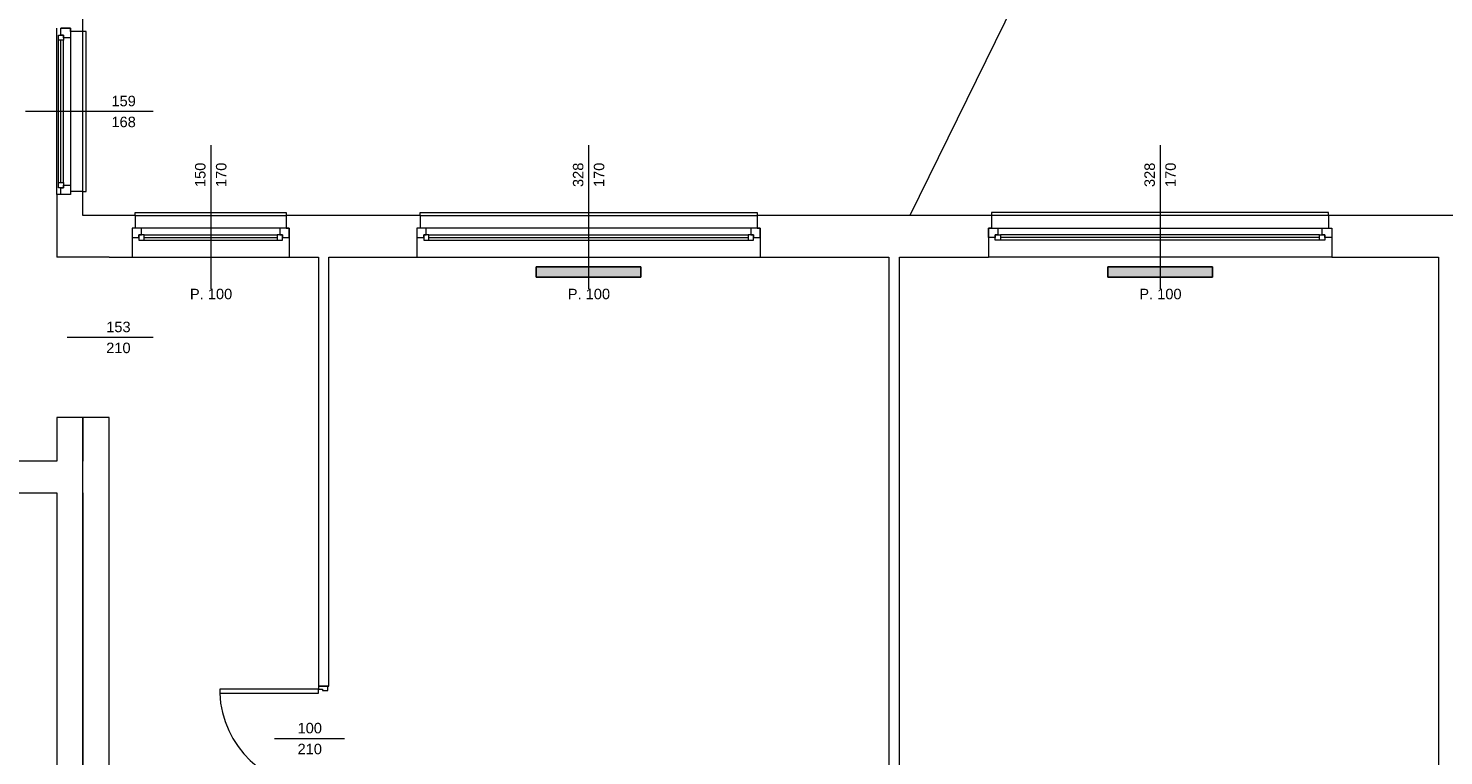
# Model space of a CAD drawing. Header units: millimetres. Extents: x 12683 to 90307, y 30842 to 62253.
# Tile 39 of 152: x 49249 to 50602, y 36434 to 37130. Entities that reach past the tile are written whole.
import ezdxf

# ---------------------------------------------------------------- set-up
doc = ezdxf.new("R2010")
doc.units = ezdxf.units.MM
doc.header["$LTSCALE"] = 0.6
for name, color, linetype, lineweight in [('zzz_podklady_drzwi_opisy', 252, 'Continuous', 15), ('zzz_podklady_okna_opisy', 252, 'Continuous', 15), ('zzz_podklady_sciany', 252, 'Continuous', 15), ('zzzz_mapa', 252, 'Continuous', 15)]:
    doc.layers.add(name, color=color, linetype=linetype, lineweight=lineweight)
doc.layers.add('zzz_podklady_grzejniki_ist', color=252, linetype='Continuous')
doc.styles.add('GENERATED_STYLE_1', font='ARIAL.TTF')

msp = doc.modelspace()

# ---------------------------------------------------------------- hatches: boundary and pattern name
at = {"layer": 'zzz_podklady_grzejniki_ist'}
for points in [[(49734.5, 36901.7), (49734.5, 36891.7), (49834.5, 36891.7), (49834.5, 36901.7)], [(50380.5, 36891.7), (50380.5, 36901.7), (50280.5, 36901.7), (50280.5, 36891.7)]]:
    msp.add_hatch(color=256, dxfattribs=at).paths.add_polyline_path(points, flags=0)

# ---------------------------------------------------------------- linework, layer by layer
at = {"layer": 'zzz_podklady_drzwi_opisy'}
for p, q in [((49368.6, 36834.2), (49286.5, 36834.2)), ((49526.5, 36497.9), (49432.1, 36497.9)), ((49432.1, 36497.9), (49432.1, 36493.9)), ((49526.5, 36500.7), (49526.5, 36497.9)), ((49526.5, 36497.9), (49530.5, 36497.9)), ((49526.5, 36493.9), (49526.5, 36497.9)), ((49530.5, 36497.9), (49530.5, 36496.7)), ((49530.5, 36496.7), (49535.5, 36496.7)), ((49535.5, 36496.7), (49535.5, 36500.7)), ((49432.1, 36493.9), (49526.5, 36493.9)), ((49484.4, 36450.7), (49551.5, 36450.7))]:
    msp.add_line(p, q, dxfattribs=at)
msp.add_arc((49526.5, 36497.9), 94.4, 182.4285, 270, dxfattribs=at)
at = {"layer": 'zzz_podklady_grzejniki_ist'}
for p, q in [((49734.5, 36891.7), (49734.5, 36901.7)), ((49834.5, 36901.7), (49734.5, 36901.7)), ((49834.5, 36891.7), (49734.5, 36891.7)), ((49834.5, 36901.7), (49834.5, 36891.7)), ((50280.5, 36891.7), (50280.5, 36901.7)), ((50280.5, 36901.7), (50380.5, 36901.7)), ((50280.5, 36891.7), (50380.5, 36891.7)), ((50380.5, 36901.7), (50380.5, 36891.7))]:
    msp.add_line(p, q, dxfattribs=at)
at = {"layer": 'zzz_podklady_sciany'}
for p, q in [((49301.5, 37126.7), (49301.5, 37924.7)), ((49276.5, 36970.7), (49276.5, 37129.7)), ((49276.5, 36970.7), (49276.5, 37129.7)), ((49280.5, 37129.7), (49289.5, 37129.7)), ((49289.5, 37129.7), (49280.5, 37129.7)), ((49289.5, 37126.7), (49289.5, 37129.7)), ((49301.5, 37126.7), (49289.5, 37126.7)), ((49301.5, 36973.7), (49301.5, 37126.7)), ((49304.5, 37126.7), (49301.5, 37126.7)), ((49304.5, 36973.7), (49304.5, 37126.7)), ((49280.5, 36970.7), (49276.5, 36970.7)), ((49276.5, 36970.7), (49276.5, 36910.7)), ((49289.5, 36970.7), (49280.5, 36970.7)), ((49289.5, 36970.7), (49280.5, 36970.7)), ((49289.5, 36970.7), (49280.5, 36970.7)), ((49301.5, 36973.7), (49289.5, 36973.7)), ((49289.5, 36973.7), (49289.5, 36970.7)), ((49301.5, 36950.7), (49301.5, 36973.7)), ((49301.5, 36973.7), (49304.5, 36973.7)), ((49351.5, 36950.7), (49301.5, 36950.7)), ((49351.5, 36950.7), (49351.5, 36953.7)), ((49351.5, 36953.7), (49495.5, 36953.7)), ((49351.5, 36950.7), (49351.5, 36938.7)), ((49351.5, 36950.7), (49495.5, 36950.7)), ((49495.5, 36953.7), (49495.5, 36950.7)), ((49495.5, 36950.7), (49495.5, 36938.7)), ((49623.5, 36950.7), (49495.5, 36950.7)), ((49623.5, 36950.7), (49623.5, 36953.7)), ((49623.5, 36953.7), (49945.5, 36953.7)), ((49623.5, 36950.7), (49623.5, 36938.7)), ((49623.5, 36950.7), (49945.5, 36950.7)), ((49945.5, 36953.7), (49945.5, 36950.7)), ((49945.5, 36950.7), (49945.5, 36938.7)), ((50169.5, 36950.7), (49945.5, 36950.7)), ((50491.5, 36953.7), (50169.5, 36953.7)), ((50169.5, 36953.7), (50169.5, 36950.7)), ((50169.5, 36950.7), (50169.5, 36938.7)), ((50491.5, 36950.7), (50169.5, 36950.7)), ((50491.5, 36950.7), (50491.5, 36953.7)), ((50491.5, 36950.7), (50491.5, 36938.7)), ((50684.5, 36950.7), (50491.5, 36950.7)), ((49351.5, 36938.7), (49348.5, 36938.7)), ((49348.5, 36938.7), (49348.5, 36929.7)), ((49348.5, 36938.7), (49348.5, 36929.7)), ((49348.5, 36938.7), (49348.5, 36929.7)), ((49348.5, 36929.7), (49348.5, 36910.7)), ((49495.5, 36938.7), (49498.5, 36938.7)), ((49498.5, 36938.7), (49498.5, 36929.7)), ((49498.5, 36929.7), (49498.5, 36938.7)), ((49498.5, 36938.7), (49498.5, 36929.7)), ((49498.5, 36929.7), (49498.5, 36910.7)), ((49623.5, 36938.7), (49620.5, 36938.7)), ((49620.5, 36938.7), (49620.5, 36929.7)), ((49620.5, 36938.7), (49620.5, 36929.7)), ((49620.5, 36938.7), (49620.5, 36929.7)), ((49620.5, 36929.7), (49620.5, 36910.7)), ((49945.5, 36938.7), (49948.5, 36938.7)), ((49948.5, 36938.7), (49948.5, 36929.7)), ((49948.5, 36929.7), (49948.5, 36938.7)), ((49948.5, 36938.7), (49948.5, 36929.7)), ((49948.5, 36929.7), (49948.5, 36910.7)), ((50169.5, 36938.7), (50166.5, 36938.7)), ((50166.5, 36938.7), (50166.5, 36929.7)), ((50166.5, 36929.7), (50166.5, 36938.7)), ((50166.5, 36938.7), (50166.5, 36929.7)), ((50166.5, 36929.7), (50166.5, 36910.7)), ((50491.5, 36938.7), (50494.5, 36938.7)), ((50494.5, 36938.7), (50494.5, 36929.7)), ((50494.5, 36938.7), (50494.5, 36929.7)), ((50494.5, 36938.7), (50494.5, 36929.7)), ((50494.5, 36929.7), (50494.5, 36910.7)), ((49301.5, 36910.7), (49276.5, 36910.7)), ((49326.5, 36910.7), (49301.5, 36910.7)), ((49326.5, 36910.7), (49348.5, 36910.7)), ((49348.5, 36910.7), (49498.5, 36910.7)), ((49348.5, 36910.7), (49498.5, 36910.7)), ((49498.5, 36910.7), (49526.5, 36910.7)), ((49526.5, 36910.7), (49526.5, 36500.7)), ((49536.5, 36910.7), (49620.5, 36910.7)), ((49536.5, 36500.7), (49536.5, 36910.7)), ((49620.5, 36910.7), (49948.5, 36910.7)), ((49620.5, 36910.7), (49948.5, 36910.7)), ((49948.5, 36910.7), (50071.5, 36910.7)), ((50071.5, 36910.7), (50071.5, 36348.7)), ((50081.5, 36910.7), (50166.5, 36910.7)), ((50081.5, 36348.7), (50081.5, 36910.7)), ((50494.5, 36910.7), (50166.5, 36910.7)), ((50494.5, 36910.7), (50166.5, 36910.7)), ((50494.5, 36910.7), (50596.5, 36910.7)), ((50596.5, 36910.7), (50596.5, 36348.7)), ((49301.5, 36757.7), (49276.5, 36757.7)), ((49276.5, 36757.7), (49276.5, 36715.7)), ((49301.5, 36757.7), (49276.5, 36757.7)), ((49301.5, 36757.7), (49301.5, 36715.7)), ((49326.5, 36757.7), (49301.5, 36757.7)), ((49301.5, 36115.7), (49301.5, 36757.7)), ((49326.5, 36115.7), (49326.5, 36757.7)), ((49276.5, 36715.7), (49007.5, 36715.7)), ((49007.5, 36685.7), (49276.5, 36685.7)), ((49276.5, 36685.7), (49276.5, 36115.7)), ((49301.5, 36685.7), (49301.5, 36115.7)), ((49526.5, 36500.7), (49535.5, 36500.7)), ((49535.5, 36500.7), (49526.5, 36500.7)), ((49526.5, 36500.7), (49535.5, 36500.7)), ((49535.5, 36500.7), (49536.5, 36500.7))]:
    msp.add_line(p, q, dxfattribs=at)
at = {"layer": 'zzzz_mapa', "elevation": -4}
msp.add_lwpolyline([(50333.5, 40977.7), (51442.2, 39701.4), (50091.5, 36950.7)], dxfattribs=at)

# ---------------------------------------------------------------- texts
at = {"layer": 'zzz_podklady_drzwi_opisy', "char_height": 10, "attachment_point": 7, "style": 'GENERATED_STYLE_1'}
for s, insert in [('{153}', (49323.7, 36839)), ('{210}', (49323.7, 36819)), ('{100}', (49506.5, 36455.5)), ('{210}', (49506.5, 36435.5))]:
    msp.add_mtext(s, dxfattribs=dict(at, insert=insert))
at = {"layer": 'zzz_podklady_okna_opisy', "char_height": 10, "attachment_point": 7, "style": 'GENERATED_STYLE_1'}
for s, insert in [('{159}', (49328.7, 37055)), ('{168}', (49328.7, 37035)), ('{P. 100}', (49403.7, 36870.5)), ('{P. 100}', (49764.7, 36870.5)), ('{P. 100}', (50310.7, 36870.5))]:
    msp.add_mtext(s, dxfattribs=dict(at, insert=insert))
at = {"layer": 'zzz_podklady_okna_opisy', "char_height": 10, "attachment_point": 7, "rotation": 90, "style": 'GENERATED_STYLE_1'}
for s, insert in [('{150}', (49418.7, 36977.9)), ('{170}', (49438.7, 36977.9)), ('{328}', (49779.7, 36977.9)), ('{170}', (49799.7, 36977.9)), ('{328}', (50325.7, 36977.9)), ('{170}', (50345.7, 36977.9))]:
    msp.add_mtext(s, dxfattribs=dict(at, insert=insert))

# ---------------------------------------------------------------- next in the draw order: wipeouts: each hides what was drawn before it
at = {"ltscale": 5569.643635}
msp.add_wipeout([(49278, 37118.2), (49283, 37118.2), (49283, 37120.7), (49289.5, 37120.7), (49289.5, 36979.7), (49283, 36979.7), (49283, 36982.2), (49278, 36982.2)], dxfattribs=at).dxf.layer = 'zzz_podklady_sciany'
at = {"ltscale": 5211.845131}
msp.add_wipeout([(49487, 36927.2), (49487, 36932.2), (49489.5, 36932.2), (49489.5, 36938.7), (49357.5, 36938.7), (49357.5, 36932.2), (49360, 36932.2), (49360, 36927.2)], dxfattribs=at).dxf.layer = 'zzz_podklady_sciany'
at = {"ltscale": 12312.220258}
for points in [[(49937, 36927.2), (49937, 36932.2), (49939.5, 36932.2), (49939.5, 36938.7), (49629.5, 36938.7), (49629.5, 36932.2), (49632, 36932.2), (49632, 36927.2)], [(50178, 36927.2), (50178, 36932.2), (50175.5, 36932.2), (50175.5, 36938.7), (50485.5, 36938.7), (50485.5, 36932.2), (50483, 36932.2), (50483, 36927.2)]]:
    msp.add_wipeout(points, dxfattribs=at).dxf.layer = 'zzz_podklady_sciany'

# ---------------------------------------------------------------- next in the draw order: linework, layer by layer
at = {"layer": 'zzz_podklady_okna_opisy'}
for p, q in [((49368.6, 37050.2), (49246.5, 37050.2)), ((49423.5, 37017.8), (49423.5, 36880.7)), ((49784.5, 37017.8), (49784.5, 36880.7)), ((50330.5, 37017.8), (50330.5, 36880.7))]:
    msp.add_line(p, q, dxfattribs=at)
at = {"layer": 'zzz_podklady_sciany'}
for p, q in [((49278, 37118.2), (49278, 37123.2)), ((49278, 37123.2), (49283, 37123.2)), ((49280.5, 37123.2), (49280.5, 37129.7)), ((49283, 37123.2), (49280.5, 37123.2)), ((49283, 37120.7), (49283, 37123.2)), ((49283, 37123.2), (49283, 37118.2)), ((49289.5, 37120.7), (49283, 37120.7)), ((49289.5, 37129.7), (49289.5, 37120.7)), ((49289.5, 37126.7), (49289.5, 37129.7)), ((49289.5, 37120.7), (49289.5, 36979.7)), ((49278, 36982.2), (49278, 37118.2)), ((49278, 36982.2), (49278, 37118.2)), ((49283, 37118.2), (49278, 37118.2)), ((49280.5, 36982.2), (49280.5, 37118.2)), ((49283, 36982.2), (49283, 37118.2)), ((49278, 36977.2), (49278, 36982.2)), ((49278, 36982.2), (49283, 36982.2)), ((49283, 36977.2), (49278, 36977.2)), ((49280.5, 36970.7), (49280.5, 36977.2)), ((49280.5, 36977.2), (49283, 36977.2)), ((49283, 36982.2), (49283, 36977.2)), ((49283, 36977.2), (49283, 36979.7)), ((49283, 36979.7), (49289.5, 36979.7)), ((49289.5, 36979.7), (49289.5, 36970.7)), ((49289.5, 36973.7), (49289.5, 36970.7)), ((49357.5, 36938.7), (49348.5, 36938.7)), ((49351.5, 36938.7), (49348.5, 36938.7)), ((49348.5, 36929.7), (49355, 36929.7)), ((49355, 36929.7), (49355, 36932.2)), ((49355, 36932.2), (49357.5, 36932.2)), ((49360, 36932.2), (49355, 36932.2)), ((49355, 36932.2), (49355, 36927.2)), ((49357.5, 36932.2), (49357.5, 36938.7)), ((49489.5, 36938.7), (49357.5, 36938.7)), ((49360, 36932.2), (49487, 36932.2)), ((49360, 36927.2), (49360, 36932.2)), ((49360, 36929.7), (49487, 36929.7)), ((49492, 36932.2), (49487, 36932.2)), ((49487, 36932.2), (49487, 36927.2)), ((49498.5, 36938.7), (49489.5, 36938.7)), ((49489.5, 36938.7), (49489.5, 36932.2)), ((49489.5, 36932.2), (49492, 36932.2)), ((49492, 36932.2), (49492, 36929.7)), ((49492, 36927.2), (49492, 36932.2)), ((49492, 36929.7), (49498.5, 36929.7)), ((49495.5, 36938.7), (49498.5, 36938.7)), ((49629.5, 36938.7), (49620.5, 36938.7)), ((49623.5, 36938.7), (49620.5, 36938.7)), ((49620.5, 36929.7), (49627, 36929.7)), ((49627, 36929.7), (49627, 36932.2)), ((49627, 36932.2), (49629.5, 36932.2)), ((49632, 36932.2), (49627, 36932.2)), ((49627, 36932.2), (49627, 36927.2)), ((49629.5, 36932.2), (49629.5, 36938.7)), ((49939.5, 36938.7), (49629.5, 36938.7)), ((49632, 36932.2), (49937, 36932.2)), ((49632, 36927.2), (49632, 36932.2)), ((49632, 36929.7), (49937, 36929.7)), ((49942, 36932.2), (49937, 36932.2)), ((49937, 36932.2), (49937, 36927.2)), ((49948.5, 36938.7), (49939.5, 36938.7)), ((49939.5, 36938.7), (49939.5, 36932.2)), ((49939.5, 36932.2), (49942, 36932.2)), ((49942, 36932.2), (49942, 36929.7)), ((49942, 36927.2), (49942, 36932.2)), ((49942, 36929.7), (49948.5, 36929.7)), ((49945.5, 36938.7), (49948.5, 36938.7)), ((50166.5, 36938.7), (50175.5, 36938.7)), ((50169.5, 36938.7), (50166.5, 36938.7)), ((50173, 36929.7), (50166.5, 36929.7)), ((50175.5, 36932.2), (50173, 36932.2)), ((50173, 36932.2), (50173, 36929.7)), ((50173, 36932.2), (50178, 36932.2)), ((50173, 36927.2), (50173, 36932.2)), ((50175.5, 36938.7), (50175.5, 36932.2)), ((50175.5, 36938.7), (50485.5, 36938.7)), ((50483, 36932.2), (50178, 36932.2)), ((50178, 36932.2), (50178, 36927.2)), ((50483, 36929.7), (50178, 36929.7)), ((50483, 36927.2), (50483, 36932.2)), ((50483, 36932.2), (50488, 36932.2)), ((50485.5, 36932.2), (50485.5, 36938.7)), ((50485.5, 36938.7), (50494.5, 36938.7)), ((50488, 36932.2), (50485.5, 36932.2)), ((50488, 36929.7), (50488, 36932.2)), ((50488, 36932.2), (50488, 36927.2)), ((50494.5, 36929.7), (50488, 36929.7)), ((50491.5, 36938.7), (50494.5, 36938.7)), ((49355, 36927.2), (49360, 36927.2)), ((49360, 36927.2), (49487, 36927.2)), ((49360, 36927.2), (49487, 36927.2)), ((49487, 36927.2), (49492, 36927.2)), ((49627, 36927.2), (49632, 36927.2)), ((49632, 36927.2), (49937, 36927.2)), ((49632, 36927.2), (49937, 36927.2)), ((49937, 36927.2), (49942, 36927.2)), ((50178, 36927.2), (50173, 36927.2)), ((50483, 36927.2), (50178, 36927.2)), ((50483, 36927.2), (50178, 36927.2)), ((50488, 36927.2), (50483, 36927.2))]:
    msp.add_line(p, q, dxfattribs=at)

doc.saveas('drawing.dxf')
